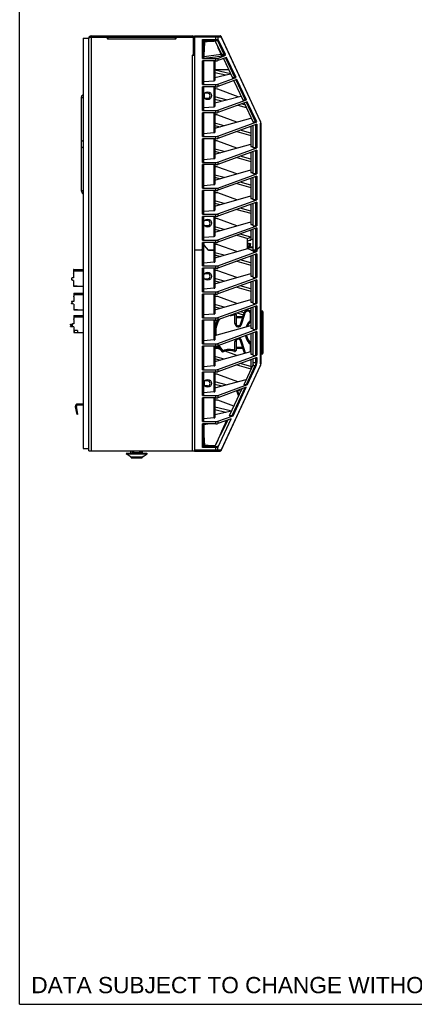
# Model space of a CAD drawing. Header units: inches. Extents: x 0 to 146, y 0 to 57.
# Tile 1 of 13: x 0 to 14, y 0 to 34. Entities that reach past the tile are written whole.
import ezdxf

# ---------------------------------------------------------------- set-up
doc = ezdxf.new("R2010")
doc.units = ezdxf.units.IN
doc.header["$LTSCALE"] = 4.033333
doc.header["$MEASUREMENT"] = 0
doc.layers.get('0').update_dxf_attribs({"linetype": 'CONTINUOUS'})
doc.layers.add('FINGER_GUARD_120MM_AXIAL_P16', color=7, linetype='CONTINUOUS')
doc.layers.add('FINGER_GUARD_120MM_AXIAL_P18', color=7, linetype='CONTINUOUS')
doc.styles.get("Standard").update_dxf_attribs({"font": 'arial.ttf'})

msp = doc.modelspace()

# ---------------------------------------------------------------- linework, layer by layer
at = {"color": 7, "linetype": 'Continuous'}
for p, q in [((0, 0), (0, 56.667)), ((2.22, 33.731), (2.22, 19.4)), ((2.22, 33.731), (2.417, 33.731)), ((2.417, 19.322), (2.417, 33.731)), ((2.452, 33.756), (2.465, 33.761)), ((2.465, 33.761), (2.48, 33.766)), ((2.48, 33.766), (2.496, 33.771)), ((2.496, 33.81), (2.496, 19.322)), ((2.496, 33.81), (6.039, 33.81)), ((2.496, 33.771), (6.039, 33.771)), ((3.041, 33.771), (3.086, 33.692)), ((3.086, 33.771), (3.086, 33.692)), ((5.448, 33.692), (3.086, 33.692)), ((5.448, 33.692), (5.494, 33.771)), ((5.448, 33.692), (5.448, 33.771)), ((6.039, 33.771), (6.049, 33.769)), ((6.078, 33.141), (6.078, 33.731)), ((6.118, 33.81), (6.118, 19.318)), ((6.118, 33.81), (7.007, 33.81)), ((7.041, 33.771), (6.118, 33.771)), ((6.86, 33.648), (6.86, 33.81)), ((6.928, 33.771), (6.928, 33.688)), ((7.041, 33.771), (8.41, 30.834)), ((8.412, 30.851), (7.043, 33.787)), ((6.393, 33.018), (6.393, 33.688)), ((6.393, 33.688), (6.944, 33.688)), ((6.433, 33.648), (6.433, 33.027)), ((6.433, 33.648), (6.899, 33.648)), ((6.643, 33.648), (6.667, 33.648)), ((6.667, 33.648), (6.688, 33.648)), ((6.688, 33.648), (6.707, 33.648)), ((6.707, 33.648), (6.719, 33.647)), ((6.719, 33.647), (6.729, 33.647)), ((6.729, 33.647), (6.739, 33.647)), ((6.739, 33.647), (6.748, 33.646)), ((6.748, 33.646), (6.756, 33.646)), ((6.756, 33.646), (6.764, 33.646)), ((6.764, 33.646), (6.771, 33.645)), ((6.771, 33.645), (6.778, 33.645)), ((6.778, 33.645), (6.784, 33.644)), ((6.859, 33.585), (6.836, 33.634)), ((6.928, 33.448), (6.859, 33.585)), ((6.924, 33.436), (6.859, 33.585)), ((6.915, 33.652), (7.139, 33.172)), ((6.996, 33.31), (6.928, 33.448)), ((7.191, 33.159), (6.944, 33.688)), ((6.078, 33.163), (6.039, 33.141)), ((6.039, 19.322), (6.039, 33.141)), ((6.039, 33.141), (6.069, 33.14)), ((6.078, 33.141), (6.118, 33.141)), ((6.116, 33.137), (6.116, 33.137)), ((6.393, 33.018), (6.86, 33.018)), ((6.433, 33.036), (6.642, 33.06)), ((6.453, 33.079), (6.454, 33.163)), ((6.611, 33.102), (6.453, 33.079)), ((7.045, 33.163), (6.611, 33.102)), ((6.642, 33.06), (6.852, 33.085)), ((6.852, 33.085), (7.063, 33.109)), ((6.86, 32.938), (6.86, 33.018)), ((6.928, 33.027), (7.154, 33.109)), ((7.237, 33.059), (6.928, 32.946)), ((6.928, 33.027), (6.928, 32.946)), ((7.063, 33.172), (6.996, 33.31)), ((7.063, 33.172), (7.063, 33.109)), ((7.063, 33.172), (7.139, 33.172)), ((7.141, 33.109), (7.063, 33.109)), ((7.124, 33.018), (7.436, 32.348)), ((7.139, 33.109), (7.139, 33.172)), ((7.198, 33.045), (7.523, 32.348)), ((7.566, 32.354), (7.237, 33.059)), ((6.393, 32.113), (6.393, 32.938)), ((6.86, 32.938), (6.393, 32.938)), ((6.433, 32.938), (6.433, 32.121)), ((6.801, 32.245), (6.801, 32.938)), ((6.826, 32.938), (6.826, 32.253)), ((6.826, 32.633), (7.303, 32.633)), ((7.371, 32.488), (6.826, 32.615)), ((6.826, 32.538), (7.209, 32.449)), ((6.826, 32.36), (7.372, 32.486)), ((6.928, 32.121), (7.566, 32.354)), ((7.523, 32.348), (7.436, 32.348)), ((6.393, 32.113), (6.86, 32.113)), ((6.393, 31.207), (6.393, 32.032)), ((6.86, 32.032), (6.393, 32.032)), ((6.433, 32.213), (6.801, 32.245)), ((6.433, 32.032), (6.433, 31.216)), ((6.801, 31.339), (6.801, 32.032)), ((6.826, 32.032), (6.826, 31.347)), ((6.86, 32.032), (6.86, 32.113)), ((7.598, 32.285), (6.928, 32.041)), ((6.928, 32.121), (6.928, 32.041)), ((7.485, 32.244), (7.797, 31.574)), ((7.559, 32.271), (7.884, 31.574)), ((7.927, 31.58), (7.598, 32.285)), ((6.484, 31.812), (6.45, 31.793)), ((6.45, 31.793), (6.45, 31.654)), ((6.45, 31.654), (6.484, 31.635)), ((6.57, 31.812), (6.465, 31.812)), ((6.465, 31.635), (6.57, 31.635)), ((6.86, 31.957), (6.826, 31.957)), ((6.826, 31.475), (7.733, 31.711)), ((7.218, 31.577), (6.826, 31.683)), ((7.644, 31.688), (6.928, 31.949)), ((6.433, 31.308), (6.801, 31.339)), ((6.826, 31.606), (7.073, 31.54)), ((6.928, 31.216), (7.927, 31.58)), ((7.959, 31.511), (6.928, 31.135)), ((7.628, 31.39), (7.919, 31.312)), ((7.878, 31.4), (7.749, 31.435)), ((7.797, 31.574), (7.884, 31.574)), ((7.846, 31.47), (8.158, 30.8)), ((7.92, 31.497), (8.245, 30.8)), ((8.288, 30.806), (7.959, 31.511)), ((6.393, 31.207), (6.86, 31.207)), ((6.393, 30.302), (6.393, 31.127)), ((6.86, 31.127), (6.393, 31.127)), ((6.433, 31.127), (6.433, 30.31)), ((6.801, 30.434), (6.801, 31.127)), ((6.826, 31.127), (6.826, 30.442)), ((6.86, 31.052), (6.826, 31.052)), ((6.826, 30.586), (8.085, 30.941)), ((6.86, 31.127), (6.86, 31.207)), ((6.928, 31.216), (6.928, 31.135)), ((7.592, 30.802), (6.928, 31.043)), ((8.086, 30.954), (8.086, 30.938)), ((7.144, 30.675), (6.826, 30.765)), ((6.826, 30.688), (7.007, 30.637)), ((6.928, 30.31), (8.288, 30.806)), ((8.291, 30.726), (6.928, 30.23)), ((8.086, 30.621), (8.044, 30.637)), ((8.086, 30.938), (8.094, 30.938)), ((8.086, 30.652), (8.086, 29.944)), ((8.245, 30.8), (8.158, 30.8)), ((8.165, 29.897), (8.165, 30.681)), ((8.257, 29.897), (8.257, 30.714)), ((8.291, 30.726), (8.291, 29.901)), ((8.425, 22.36), (8.425, 30.768)), ((8.431, 30.768), (8.425, 30.768)), ((8.431, 30.768), (8.431, 22.36)), ((6.393, 30.302), (6.86, 30.302)), ((6.433, 30.402), (6.801, 30.434)), ((6.86, 30.221), (6.86, 30.302)), ((6.928, 30.31), (6.928, 30.23)), ((7.592, 30.472), (8.086, 30.332)), ((8.086, 30.409), (7.711, 30.515)), ((6.393, 29.396), (6.393, 30.221)), ((6.86, 30.221), (6.393, 30.221)), ((6.433, 30.221), (6.433, 29.405)), ((6.801, 29.528), (6.801, 30.221)), ((6.826, 30.221), (6.826, 29.536)), ((6.86, 30.146), (6.826, 30.146)), ((6.826, 29.68), (8.085, 30.035)), ((7.592, 29.896), (6.928, 30.138)), ((8.086, 29.944), (8.165, 29.944)), ((7.144, 29.77), (6.826, 29.859)), ((6.826, 29.782), (7.007, 29.731)), ((6.928, 29.405), (8.291, 29.901)), ((8.291, 29.821), (6.928, 29.324)), ((7.592, 29.566), (8.086, 29.427)), ((8.086, 29.504), (7.711, 29.61)), ((8.086, 29.716), (8.044, 29.731)), ((8.086, 29.746), (8.086, 29.038)), ((8.257, 29.897), (8.165, 29.897)), ((8.165, 28.992), (8.165, 29.775)), ((8.257, 28.992), (8.257, 29.809)), ((8.291, 29.821), (8.291, 28.996)), ((6.393, 29.396), (6.86, 29.396)), ((6.393, 28.491), (6.393, 29.316)), ((6.86, 29.316), (6.393, 29.316)), ((6.433, 29.497), (6.801, 29.528)), ((6.433, 29.316), (6.433, 28.499)), ((6.801, 28.623), (6.801, 29.316)), ((6.826, 29.316), (6.826, 28.63)), ((6.86, 29.241), (6.826, 29.241)), ((6.86, 29.316), (6.86, 29.396)), ((6.928, 29.405), (6.928, 29.324)), ((7.592, 28.991), (6.928, 29.232)), ((6.826, 28.775), (8.085, 29.13)), ((7.144, 28.864), (6.826, 28.954)), ((6.826, 28.877), (7.007, 28.826)), ((6.928, 28.499), (8.291, 28.996)), ((8.291, 28.915), (6.928, 28.419)), ((8.086, 29.038), (8.165, 29.038)), ((8.257, 28.992), (8.165, 28.992)), ((8.257, 28.086), (8.257, 28.903)), ((8.291, 28.915), (8.291, 28.09)), ((6.433, 28.591), (6.801, 28.623)), ((7.592, 28.661), (8.086, 28.521)), ((8.086, 28.598), (7.711, 28.704)), ((8.086, 28.81), (8.044, 28.826)), ((8.086, 28.841), (8.086, 28.133)), ((8.165, 28.086), (8.165, 28.87)), ((6.393, 28.491), (6.86, 28.491)), ((6.393, 27.585), (6.393, 28.41)), ((6.86, 28.41), (6.393, 28.41)), ((6.433, 28.41), (6.433, 27.594)), ((6.801, 27.717), (6.801, 28.41)), ((6.826, 28.41), (6.826, 27.725)), ((6.86, 28.335), (6.826, 28.335)), ((6.826, 27.869), (8.085, 28.224)), ((6.86, 28.41), (6.86, 28.491)), ((6.928, 28.499), (6.928, 28.419)), ((7.592, 28.085), (6.928, 28.327)), ((7.144, 27.959), (6.826, 28.048)), ((6.826, 27.971), (7.007, 27.92)), ((6.928, 27.594), (8.291, 28.09)), ((8.291, 28.01), (6.928, 27.513)), ((8.086, 27.905), (8.044, 27.92)), ((8.086, 28.133), (8.165, 28.133)), ((8.086, 27.935), (8.086, 27.227)), ((8.257, 28.086), (8.165, 28.086)), ((8.165, 27.181), (8.165, 27.964)), ((8.257, 27.181), (8.257, 27.998)), ((8.291, 28.01), (8.291, 27.185)), ((6.393, 27.585), (6.86, 27.585)), ((6.86, 27.505), (6.393, 27.505)), ((6.393, 26.68), (6.393, 27.505)), ((6.433, 27.686), (6.801, 27.717)), ((6.433, 27.505), (6.433, 26.688)), ((6.801, 26.812), (6.801, 27.505)), ((6.826, 27.505), (6.826, 26.819)), ((6.86, 27.505), (6.86, 27.585)), ((6.928, 27.594), (6.928, 27.513)), ((7.592, 27.755), (8.086, 27.616)), ((8.086, 27.693), (7.711, 27.799)), ((6.57, 27.363), (6.465, 27.363)), ((6.465, 27.186), (6.57, 27.186)), ((6.86, 27.43), (6.826, 27.43)), ((6.826, 26.964), (8.085, 27.319)), ((7.592, 27.179), (6.928, 27.421)), ((6.928, 26.688), (8.291, 27.185)), ((8.086, 27.227), (8.165, 27.227)), ((8.165, 27.181), (8.257, 27.181)), ((7.144, 27.053), (6.826, 27.143)), ((6.826, 27.066), (7.007, 27.015)), ((8.291, 27.104), (6.928, 26.608)), ((7.592, 26.85), (7.975, 26.741)), ((8.086, 26.787), (7.711, 26.893)), ((8.086, 26.999), (8.044, 27.015)), ((8.086, 27.03), (8.086, 26.684)), ((8.165, 26.279), (8.165, 27.058)), ((8.257, 26.279), (8.257, 27.092)), ((8.291, 27.104), (8.291, 26.283)), ((6.393, 26.68), (6.86, 26.68)), ((6.86, 26.599), (6.393, 26.599)), ((6.393, 25.778), (6.393, 26.599)), ((6.433, 26.78), (6.801, 26.812)), ((6.433, 26.599), (6.433, 25.787)), ((6.433, 26.562), (6.452, 26.562)), ((6.452, 26.537), (6.433, 26.537)), ((6.45, 26.487), (6.45, 26.562)), ((6.45, 26.487), (6.592, 26.33)), ((6.452, 26.485), (6.452, 26.562)), ((6.598, 26.328), (6.452, 26.487)), ((6.801, 25.91), (6.801, 26.599)), ((6.826, 26.599), (6.826, 25.918)), ((6.86, 26.528), (6.826, 26.528)), ((6.86, 26.599), (6.86, 26.68)), ((6.928, 26.688), (6.928, 26.608)), ((7.592, 26.278), (6.928, 26.52)), ((7.968, 26.739), (8.086, 26.782)), ((7.968, 26.389), (7.968, 26.739)), ((8.165, 26.712), (7.968, 26.641)), ((8.024, 26.566), (7.968, 26.566)), ((7.968, 26.562), (8.076, 26.562)), ((8.024, 26.566), (7.987, 26.415)), ((8.045, 26.684), (8.086, 26.684)), ((8.045, 26.684), (8.048, 26.67)), ((8.045, 26.444), (8.073, 26.562)), ((8.059, 26.674), (8.047, 26.684)), ((8.05, 26.67), (8.047, 26.684)), ((8.076, 26.562), (8.047, 26.444)), ((8.067, 26.537), (8.07, 26.537)), ((8.071, 26.542), (8.069, 26.542)), ((8.431, 26.481), (8.279, 26.33)), ((8.279, 26.328), (8.431, 26.479)), ((6.354, 26.33), (6.118, 26.33)), ((6.354, 26.328), (6.118, 26.328)), ((6.354, 26.33), (6.432, 26.408)), ((6.433, 26.406), (6.354, 26.328)), ((6.775, 26.33), (6.592, 26.33)), ((6.598, 26.328), (6.777, 26.328)), ((6.826, 26.381), (6.775, 26.33)), ((6.777, 26.328), (6.826, 26.377)), ((6.826, 26.062), (7.975, 26.386)), ((7.144, 26.151), (6.826, 26.241)), ((6.826, 26.164), (7.007, 26.113)), ((6.928, 25.787), (8.291, 26.283)), ((8.291, 26.203), (6.928, 25.706)), ((7.968, 26.389), (8.165, 26.317)), ((8.024, 26.444), (7.987, 26.415)), ((8.165, 26.415), (7.987, 26.415)), ((8.024, 26.444), (8.165, 26.444)), ((8.05, 26.457), (8.048, 26.458)), ((8.086, 26.346), (8.086, 26.326)), ((8.086, 26.326), (8.14, 26.326)), ((8.086, 26.128), (8.086, 25.42)), ((8.279, 26.33), (8.165, 26.33)), ((8.165, 26.328), (8.279, 26.328)), ((8.165, 26.279), (8.257, 26.279)), ((8.165, 25.374), (8.165, 26.157)), ((8.257, 25.374), (8.257, 26.19)), ((8.291, 26.203), (8.291, 25.378)), ((6.801, 25.91), (6.433, 25.879)), ((6.928, 25.787), (6.928, 25.706)), ((7.592, 25.948), (8.086, 25.809)), ((8.086, 25.886), (7.711, 25.991)), ((8.086, 26.098), (8.044, 26.113)), ((1.885, 25.651), (1.885, 25.545)), ((1.885, 25.525), (1.885, 25.368)), ((1.893, 25.659), (2.208, 25.659)), ((1.917, 25.604), (1.917, 25.659)), ((1.917, 25.604), (2.22, 25.604)), ((2.208, 25.648), (2.208, 25.659)), ((2.208, 25.648), (2.22, 25.648)), ((6.393, 25.778), (6.86, 25.778)), ((6.86, 25.698), (6.393, 25.698)), ((6.393, 24.873), (6.393, 25.698)), ((6.433, 25.698), (6.433, 24.881)), ((6.57, 25.509), (6.465, 25.509)), ((6.801, 25.005), (6.801, 25.698)), ((6.826, 25.698), (6.826, 25.012)), ((6.86, 25.623), (6.826, 25.623)), ((6.826, 25.156), (8.085, 25.512)), ((6.86, 25.698), (6.86, 25.778)), ((7.592, 25.372), (6.928, 25.614)), ((1.826, 25.352), (1.826, 25.358)), ((1.826, 25.311), (1.826, 25.348)), ((1.826, 25.295), (1.826, 25.301)), ((1.834, 25.366), (1.837, 25.366)), ((1.834, 25.287), (1.848, 25.287)), ((1.885, 25.265), (1.836, 25.294)), ((1.885, 25.368), (1.846, 25.368)), ((1.885, 25.265), (1.885, 25.076)), ((6.465, 25.331), (6.57, 25.331)), ((7.144, 25.246), (6.826, 25.336)), ((6.826, 25.258), (7.007, 25.207)), ((6.928, 24.881), (8.291, 25.378)), ((8.291, 25.297), (6.928, 24.801)), ((8.086, 25.192), (8.044, 25.207)), ((8.086, 25.42), (8.165, 25.42)), ((8.086, 25.223), (8.086, 24.515)), ((8.165, 25.374), (8.257, 25.374)), ((8.165, 24.468), (8.165, 25.251)), ((8.257, 24.468), (8.257, 25.285)), ((8.291, 25.297), (8.291, 24.472)), ((1.889, 24.826), (1.889, 24.72)), ((1.893, 25.068), (2.22, 25.068)), ((1.897, 24.834), (2.212, 24.834)), ((1.917, 25.068), (1.917, 25.086)), ((1.917, 25.086), (2.015, 25.086)), ((1.921, 24.779), (1.921, 24.834)), ((1.921, 24.779), (2.22, 24.779)), ((2.015, 25.068), (2.015, 25.086)), ((2.212, 24.823), (2.212, 24.834)), ((2.212, 24.823), (2.22, 24.823)), ((6.393, 24.873), (6.86, 24.873)), ((6.86, 24.792), (6.393, 24.792)), ((6.393, 23.967), (6.393, 24.792)), ((6.801, 25.005), (6.433, 24.973)), ((6.433, 24.792), (6.433, 23.976)), ((6.801, 24.099), (6.801, 24.792)), ((6.826, 24.792), (6.826, 24.107)), ((6.86, 24.792), (6.86, 24.873)), ((6.928, 24.881), (6.928, 24.801)), ((7.592, 25.043), (8.086, 24.903)), ((8.086, 24.98), (7.711, 25.086)), ((1.814, 24.525), (1.814, 24.531)), ((1.814, 24.468), (1.814, 24.474)), ((1.83, 24.515), (1.821, 24.517)), ((1.821, 24.482), (1.83, 24.484)), ((1.822, 24.539), (1.838, 24.539)), ((1.855, 24.46), (1.822, 24.46)), ((1.83, 24.486), (1.83, 24.523)), ((1.889, 24.44), (1.84, 24.469)), ((1.889, 24.543), (1.85, 24.543)), ((1.889, 24.7), (1.889, 24.543)), ((1.889, 24.44), (1.889, 24.251)), ((6.86, 24.717), (6.826, 24.717)), ((6.826, 24.251), (8.085, 24.606)), ((7.144, 24.34), (6.826, 24.43)), ((7.592, 24.467), (6.928, 24.709)), ((6.928, 23.976), (8.291, 24.472)), ((8.086, 24.515), (8.165, 24.515)), ((8.165, 24.468), (8.257, 24.468)), ((1.897, 24.244), (2.22, 24.244)), ((1.921, 24.244), (1.921, 24.261)), ((1.921, 24.261), (2.019, 24.261)), ((2.019, 24.244), (2.019, 24.261)), ((6.801, 24.099), (6.433, 24.068)), ((6.826, 24.353), (7.007, 24.302)), ((8.291, 24.392), (6.928, 23.895)), ((7.525, 24.082), (7.516, 24.109)), ((7.564, 24.082), (7.525, 24.082)), ((7.525, 23.771), (7.525, 24.082)), ((7.564, 24.082), (7.564, 23.771)), ((7.592, 24.137), (7.824, 24.072)), ((7.847, 24.142), (7.711, 24.18)), ((7.718, 23.747), (7.847, 24.143)), ((7.755, 23.734), (7.884, 24.131)), ((7.884, 24.131), (7.847, 24.143)), ((8.086, 24.287), (8.044, 24.302)), ((8.086, 24.1), (8.076, 24.1)), ((8.076, 23.878), (8.076, 24.1)), ((8.086, 24.317), (8.086, 23.609)), ((8.165, 23.563), (8.165, 24.346)), ((8.257, 23.563), (8.257, 24.379)), ((8.291, 24.392), (8.291, 23.567)), ((8.484, 24.202), (8.431, 24.208)), ((8.431, 24.189), (8.484, 24.182)), ((8.501, 24.182), (8.484, 24.182)), ((8.484, 22.729), (8.484, 24.182)), ((8.501, 24.182), (8.501, 22.729)), ((1.773, 23.74), (1.773, 23.734)), ((1.807, 23.72), (1.779, 23.726)), ((1.78, 23.748), (1.834, 23.748)), ((1.83, 23.736), (1.83, 23.698)), ((1.889, 23.755), (1.85, 23.755)), ((1.889, 24.039), (1.889, 23.933)), ((1.889, 23.913), (1.889, 23.755)), ((1.897, 24.047), (2.212, 24.047)), ((1.921, 23.992), (1.921, 24.047)), ((2.22, 23.992), (1.921, 23.992)), ((2.212, 24.035), (2.212, 24.047)), ((2.212, 24.035), (2.22, 24.035)), ((6.393, 23.967), (6.86, 23.967)), ((6.86, 23.887), (6.393, 23.887)), ((6.393, 23.062), (6.393, 23.887)), ((6.433, 23.887), (6.433, 23.07)), ((6.801, 23.194), (6.801, 23.887)), ((6.826, 23.887), (6.826, 23.201)), ((6.86, 23.887), (6.86, 23.967)), ((6.928, 23.976), (6.928, 23.895)), ((7.525, 23.771), (7.564, 23.771)), ((7.564, 24.011), (7.804, 24.011)), ((7.791, 23.971), (7.564, 23.971)), ((7.718, 23.747), (7.755, 23.734)), ((1.773, 23.683), (1.773, 23.677)), ((1.779, 23.69), (1.807, 23.697)), ((1.78, 23.669), (1.862, 23.669)), ((1.889, 23.653), (1.84, 23.681)), ((1.889, 23.653), (1.889, 23.464)), ((1.897, 23.456), (2.22, 23.456)), ((1.921, 23.456), (1.921, 23.523)), ((2.019, 23.523), (1.921, 23.523)), ((2.019, 23.523), (2.019, 23.456)), ((6.826, 23.345), (8.085, 23.701)), ((6.928, 23.07), (8.291, 23.567)), ((8.291, 23.486), (6.928, 22.99)), ((8.086, 23.609), (8.165, 23.609)), ((8.086, 23.412), (8.086, 22.704)), ((8.165, 23.563), (8.257, 23.563)), ((8.165, 22.657), (8.165, 23.44)), ((8.257, 22.657), (8.257, 23.474)), ((8.291, 23.486), (8.291, 22.661)), ((6.393, 23.062), (6.86, 23.062)), ((6.801, 23.194), (6.433, 23.162)), ((6.86, 22.981), (6.86, 23.062)), ((6.928, 23.07), (6.928, 22.99)), ((7.564, 23.141), (7.525, 23.141)), ((7.525, 22.83), (7.525, 23.141)), ((7.564, 23.141), (7.564, 22.83)), ((7.755, 23.177), (7.718, 23.165)), ((7.847, 22.769), (7.718, 23.165)), ((7.884, 22.781), (7.755, 23.177)), ((8.076, 22.812), (8.076, 23.034)), ((6.86, 22.981), (6.393, 22.981)), ((6.393, 22.156), (6.393, 22.981)), ((6.433, 22.981), (6.433, 22.165)), ((6.801, 22.288), (6.801, 22.981)), ((6.826, 22.981), (6.826, 22.296)), ((6.826, 22.94), (6.963, 22.94)), ((6.988, 22.9), (6.826, 22.9)), ((6.826, 22.44), (8.085, 22.795)), ((7.012, 22.867), (6.928, 22.898)), ((7.073, 22.793), (7.102, 22.82)), ((7.102, 22.82), (7.116, 22.783)), ((7.592, 22.656), (7.185, 22.804)), ((7.514, 22.797), (7.523, 22.824)), ((7.523, 22.824), (7.525, 22.83)), ((7.525, 22.83), (7.564, 22.83)), ((7.564, 22.94), (7.791, 22.94)), ((7.804, 22.9), (7.564, 22.9)), ((7.847, 22.769), (7.884, 22.781)), ((8.076, 22.812), (8.086, 22.812)), ((8.086, 22.704), (8.165, 22.704)), ((8.484, 22.729), (8.431, 22.722)), ((8.431, 22.703), (8.484, 22.709)), ((8.484, 22.729), (8.501, 22.729)), ((7.144, 22.529), (6.826, 22.619)), ((6.826, 22.542), (7.007, 22.491)), ((6.928, 22.165), (8.291, 22.661)), ((8.291, 22.581), (6.928, 22.084)), ((8.086, 22.264), (7.711, 22.369)), ((8.086, 22.476), (8.044, 22.491)), ((8.086, 22.506), (8.086, 22.173)), ((8.165, 22.657), (8.257, 22.657)), ((8.165, 22.342), (8.165, 22.535)), ((8.165, 22.411), (8.291, 22.411)), ((8.257, 22.411), (8.257, 22.568)), ((8.291, 22.581), (8.291, 22.411)), ((8.425, 22.36), (8.431, 22.36)), ((6.393, 22.156), (6.86, 22.156)), ((6.86, 22.076), (6.393, 22.076)), ((6.393, 21.251), (6.393, 22.076)), ((6.801, 22.288), (6.433, 22.257)), ((6.433, 22.076), (6.433, 21.259)), ((6.801, 21.383), (6.801, 22.076)), ((6.826, 22.076), (6.826, 21.39)), ((6.86, 22.076), (6.86, 22.156)), ((6.928, 22.165), (6.928, 22.084)), ((8.41, 22.293), (7.041, 19.357)), ((7.043, 19.34), (8.412, 22.276)), ((7.592, 22.326), (8.086, 22.187)), ((8.165, 22.342), (7.833, 21.631)), ((8.227, 22.288), (7.92, 21.631)), ((7.969, 21.639), (8.261, 22.263)), ((8.227, 22.288), (8.14, 22.288)), ((6.484, 21.768), (6.45, 21.749)), ((6.45, 21.749), (6.45, 21.611)), ((6.57, 21.768), (6.465, 21.768)), ((6.86, 22.001), (6.826, 22.001)), ((6.826, 21.522), (7.919, 21.816)), ((7.218, 21.627), (6.826, 21.729)), ((7.628, 21.737), (6.928, 21.992)), ((6.801, 21.383), (6.433, 21.351)), ((6.45, 21.611), (6.484, 21.591)), ((6.57, 21.591), (6.465, 21.591)), ((6.826, 21.652), (7.073, 21.588)), ((6.928, 21.259), (7.969, 21.639)), ((7.924, 21.542), (6.928, 21.179)), ((7.764, 21.483), (7.324, 20.54)), ((7.869, 21.522), (7.412, 20.54)), ((7.461, 20.548), (7.924, 21.542)), ((7.58, 21.416), (7.647, 21.232)), ((7.671, 21.283), (7.617, 21.43)), ((7.644, 21.44), (7.733, 21.416)), ((7.92, 21.631), (7.833, 21.631)), ((6.393, 21.251), (6.86, 21.251)), ((6.86, 21.17), (6.393, 21.17)), ((6.393, 20.345), (6.393, 21.17)), ((6.433, 21.17), (6.433, 20.354)), ((6.801, 20.477), (6.801, 21.17)), ((6.826, 21.17), (6.826, 20.485)), ((6.86, 21.095), (6.826, 21.095)), ((6.86, 21.17), (6.86, 21.251)), ((6.928, 21.259), (6.928, 21.179)), ((7.485, 20.884), (6.928, 21.087)), ((1.945, 20.863), (1.993, 20.594)), ((2.018, 20.679), (1.979, 20.672)), ((2.031, 20.601), (1.984, 20.87)), ((2.22, 20.956), (2.023, 20.956)), ((2.22, 20.916), (2.023, 20.916)), ((7.376, 20.717), (6.826, 20.844)), ((6.826, 20.767), (7.209, 20.679)), ((6.826, 20.59), (7.411, 20.725)), ((2.031, 20.601), (1.993, 20.594)), ((6.393, 20.345), (6.86, 20.345)), ((6.801, 20.477), (6.433, 20.446)), ((6.86, 20.265), (6.86, 20.345)), ((6.927, 19.443), (7.394, 20.443)), ((6.928, 20.354), (7.461, 20.548)), ((7.394, 20.443), (6.928, 20.273)), ((6.928, 20.354), (6.928, 20.273)), ((7.156, 20.356), (7.231, 20.368)), ((7.157, 20.155), (7.273, 20.399)), ((7.269, 20.397), (7.267, 20.396)), ((7.412, 20.54), (7.324, 20.54)), ((6.86, 20.265), (6.393, 20.265)), ((6.393, 19.44), (6.393, 20.265)), ((6.433, 20.265), (6.433, 19.479)), ((6.447, 20.245), (6.574, 20.265)), ((7.006, 19.874), (7.065, 20.006)), ((7.025, 19.88), (7.09, 20.016)), ((7.065, 20.006), (7.125, 20.138)), ((7.09, 20.016), (7.157, 20.155)), ((6.859, 19.542), (6.925, 19.675)), ((2.22, 19.4), (2.417, 19.4)), ((2.417, 19.322), (6.118, 19.322)), ((3.883, 19.243), (3.883, 19.322)), ((3.931, 19.322), (3.931, 19.266)), ((3.931, 19.266), (3.99, 19.266)), ((3.99, 19.266), (3.988, 19.322)), ((4.192, 19.322), (4.19, 19.266)), ((4.19, 19.266), (4.249, 19.266)), ((4.249, 19.266), (4.249, 19.322)), ((4.297, 19.243), (4.297, 19.322)), ((6.118, 19.357), (7.041, 19.357)), ((6.118, 19.318), (7.007, 19.318)), ((6.926, 19.44), (6.393, 19.44)), ((6.433, 19.479), (6.899, 19.479)), ((6.465, 19.507), (6.474, 19.515)), ((6.615, 19.479), (6.65, 19.479)), ((6.65, 19.479), (6.673, 19.479)), ((6.673, 19.479), (6.694, 19.48)), ((6.694, 19.48), (6.713, 19.48)), ((6.713, 19.48), (6.724, 19.48)), ((6.724, 19.48), (6.734, 19.481)), ((6.734, 19.481), (6.743, 19.481)), ((6.743, 19.481), (6.752, 19.481)), ((6.752, 19.481), (6.76, 19.482)), ((6.76, 19.482), (6.768, 19.482)), ((6.768, 19.482), (6.775, 19.482)), ((6.775, 19.482), (6.781, 19.483)), ((6.781, 19.483), (6.787, 19.483)), ((6.787, 19.483), (6.792, 19.484)), ((6.836, 19.493), (6.859, 19.542)), ((6.86, 19.318), (6.86, 19.479)), ((6.928, 19.357), (6.928, 19.443)), ((7.041, 19.349), (7.041, 19.357)), ((3.736, 19.243), (3.722, 19.219)), ((3.722, 19.219), (4.458, 19.219)), ((3.866, 19.121), (3.722, 19.219)), ((3.736, 19.243), (4.444, 19.243)), ((3.877, 19.116), (3.868, 19.122)), ((3.877, 19.116), (4.303, 19.116)), ((4.28, 19.087), (3.9, 19.087)), ((3.908, 19.082), (4.272, 19.082)), ((4.238, 19.251), (3.942, 19.251)), ((4.312, 19.122), (4.303, 19.116)), ((4.314, 19.121), (4.458, 19.219)), ((4.444, 19.243), (4.458, 19.219)), ((0, 0), (73.333, 0))]:
    msp.add_line(p, q, dxfattribs=at)
for points in [[(2.417, 33.731), (2.418, 33.736), (2.423, 33.741), (2.43, 33.746), (2.44, 33.751), (2.452, 33.756)], [(6.049, 33.769), (6.059, 33.765), (6.066, 33.759), (6.073, 33.751)], [(6.073, 33.751), (6.076, 33.742), (6.078, 33.731)], [(6.894, 33.81), (6.9, 33.809), (6.907, 33.807), (6.912, 33.803), (6.917, 33.799), (6.922, 33.793), (6.925, 33.786), (6.927, 33.778), (6.928, 33.771)], [(7.035, 33.793), (7.033, 33.796), (7.031, 33.799), (7.028, 33.802), (7.024, 33.804), (7.021, 33.807), (7.017, 33.808), (7.012, 33.809), (7.007, 33.81)], [(7.041, 33.771), (7.041, 33.775), (7.041, 33.779), (7.04, 33.783), (7.038, 33.786), (7.037, 33.79), (7.035, 33.793)], [(7.043, 33.787), (7.044, 33.785), (7.044, 33.782), (7.044, 33.779), (7.044, 33.776), (7.043, 33.773), (7.041, 33.771)], [(6.393, 33.688), (6.4, 33.681), (6.406, 33.674), (6.412, 33.669), (6.422, 33.659)], [(6.422, 33.659), (6.426, 33.655), (6.429, 33.652), (6.431, 33.65), (6.432, 33.649), (6.433, 33.648)], [(6.433, 33.648), (6.433, 33.648), (6.434, 33.648), (6.435, 33.647), (6.436, 33.647), (6.438, 33.645), (6.44, 33.644), (6.442, 33.642), (6.444, 33.64), (6.447, 33.638), (6.45, 33.635), (6.453, 33.632), (6.457, 33.629), (6.461, 33.625)], [(6.454, 33.163), (6.459, 33.33), (6.462, 33.417), (6.468, 33.511), (6.474, 33.612)], [(6.461, 33.625), (6.47, 33.617), (6.474, 33.612)], [(6.474, 33.612), (6.557, 33.619), (6.603, 33.622), (6.649, 33.625), (6.692, 33.627), (6.735, 33.63), (6.784, 33.632), (6.836, 33.634)], [(6.784, 33.644), (6.789, 33.644), (6.792, 33.644), (6.795, 33.644), (6.797, 33.643), (6.799, 33.643), (6.802, 33.643), (6.804, 33.643), (6.806, 33.642), (6.808, 33.642), (6.81, 33.642), (6.812, 33.642), (6.813, 33.642), (6.815, 33.641), (6.817, 33.641), (6.818, 33.641), (6.82, 33.641), (6.821, 33.64), (6.822, 33.64), (6.824, 33.64), (6.825, 33.639), (6.826, 33.639), (6.827, 33.639), (6.828, 33.639), (6.829, 33.638), (6.83, 33.638), (6.831, 33.638), (6.832, 33.637), (6.833, 33.637), (6.833, 33.637), (6.834, 33.636), (6.835, 33.636), (6.835, 33.636), (6.836, 33.635), (6.836, 33.635), (6.836, 33.634)], [(6.928, 33.688), (6.927, 33.68), (6.925, 33.673), (6.922, 33.666), (6.918, 33.66), (6.913, 33.655), (6.907, 33.652), (6.901, 33.649), (6.894, 33.648)], [(6.915, 33.652), (6.922, 33.655), (6.928, 33.66), (6.933, 33.666), (6.938, 33.672), (6.942, 33.68), (6.944, 33.688)], [(7.045, 33.163), (7.018, 33.223), (6.989, 33.288), (6.957, 33.361), (6.924, 33.436)], [(6.433, 33.041), (6.433, 33.043), (6.433, 33.045), (6.434, 33.047), (6.435, 33.05), (6.436, 33.053), (6.437, 33.056), (6.439, 33.059), (6.441, 33.063), (6.444, 33.067), (6.446, 33.071), (6.449, 33.075), (6.453, 33.079)], [(7.045, 33.163), (7.044, 33.157), (7.044, 33.15), (7.045, 33.143), (7.046, 33.137), (7.048, 33.13), (7.05, 33.124), (7.053, 33.119), (7.056, 33.114), (7.059, 33.111), (7.063, 33.109)], [(7.063, 33.172), (7.06, 33.171), (7.057, 33.17), (7.053, 33.168), (7.05, 33.167), (7.047, 33.165), (7.045, 33.163)], [(7.147, 33.17), (7.143, 33.171), (7.139, 33.172)], [(7.154, 33.109), (7.152, 33.109), (7.149, 33.109), (7.147, 33.109), (7.144, 33.109), (7.141, 33.109)], [(7.191, 33.159), (7.187, 33.16), (7.183, 33.161), (7.179, 33.162), (7.174, 33.163), (7.17, 33.165), (7.165, 33.166), (7.16, 33.167), (7.156, 33.168), (7.147, 33.17)], [(7.191, 33.159), (7.186, 33.149), (7.182, 33.141), (7.177, 33.133), (7.173, 33.126), (7.168, 33.12), (7.164, 33.116), (7.159, 33.112), (7.154, 33.109)], [(8.41, 30.834), (8.412, 30.837), (8.413, 30.84), (8.413, 30.843), (8.413, 30.846), (8.413, 30.849), (8.412, 30.851)], [(8.41, 30.834), (8.413, 30.827), (8.416, 30.821), (8.418, 30.814), (8.42, 30.807), (8.422, 30.8), (8.423, 30.793), (8.424, 30.787)], [(8.424, 30.787), (8.425, 30.78), (8.425, 30.774), (8.425, 30.768)], [(8.484, 24.182), (8.485, 24.186), (8.485, 24.19), (8.485, 24.193), (8.485, 24.196), (8.485, 24.198), (8.485, 24.2), (8.485, 24.201), (8.484, 24.202)], [(1.773, 23.74), (1.773, 23.741), (1.773, 23.743), (1.774, 23.744), (1.775, 23.745), (1.776, 23.746), (1.777, 23.747), (1.779, 23.747), (1.78, 23.748)], [(1.779, 23.726), (1.777, 23.726), (1.776, 23.727), (1.775, 23.728), (1.774, 23.729), (1.774, 23.73), (1.773, 23.731), (1.773, 23.732), (1.773, 23.734)], [(8.076, 23.878), (8.083, 23.875), (8.086, 23.873)], [(1.773, 23.683), (1.773, 23.684), (1.773, 23.685), (1.774, 23.687), (1.774, 23.688), (1.775, 23.689), (1.776, 23.689), (1.777, 23.69), (1.779, 23.69)], [(1.78, 23.669), (1.779, 23.669), (1.777, 23.669), (1.776, 23.67), (1.775, 23.671), (1.774, 23.672), (1.773, 23.674), (1.773, 23.675), (1.773, 23.677)], [(1.807, 23.697), (1.809, 23.697), (1.81, 23.698), (1.812, 23.699), (1.813, 23.701), (1.814, 23.702), (1.815, 23.704), (1.816, 23.706), (1.816, 23.708), (1.816, 23.71), (1.815, 23.712), (1.814, 23.714), (1.813, 23.716), (1.812, 23.717), (1.81, 23.718), (1.809, 23.719), (1.807, 23.72)], [(8.076, 23.034), (8.083, 23.037), (8.086, 23.038)], [(7.513, 22.793), (7.513, 22.793), (7.513, 22.794), (7.514, 22.797)], [(8.484, 22.709), (8.485, 22.71), (8.485, 22.711), (8.485, 22.713), (8.485, 22.715), (8.485, 22.718), (8.485, 22.721), (8.485, 22.725), (8.484, 22.729)], [(8.257, 22.411), (8.256, 22.389), (8.253, 22.368), (8.249, 22.347), (8.243, 22.326), (8.236, 22.307), (8.227, 22.288)], [(8.261, 22.263), (8.27, 22.286), (8.278, 22.31), (8.283, 22.335), (8.288, 22.36), (8.29, 22.385), (8.291, 22.411)], [(8.425, 22.36), (8.425, 22.354), (8.425, 22.347), (8.424, 22.341)], [(8.261, 22.263), (8.257, 22.269), (8.253, 22.273), (8.247, 22.278), (8.241, 22.282), (8.234, 22.285), (8.227, 22.288)], [(8.424, 22.341), (8.423, 22.334), (8.422, 22.328), (8.42, 22.321), (8.418, 22.314), (8.416, 22.307), (8.413, 22.3), (8.41, 22.293)], [(8.412, 22.276), (8.413, 22.279), (8.413, 22.282), (8.413, 22.284), (8.413, 22.287), (8.412, 22.29), (8.41, 22.293)], [(7.92, 21.631), (7.923, 21.631), (7.926, 21.631), (7.93, 21.631), (7.933, 21.631), (7.937, 21.632), (7.94, 21.632), (7.944, 21.633), (7.948, 21.633), (7.951, 21.634), (7.955, 21.635), (7.959, 21.635), (7.962, 21.636), (7.966, 21.637), (7.969, 21.639)], [(7.125, 20.138), (7.194, 20.288), (7.231, 20.368)], [(7.267, 20.396), (7.253, 20.385), (7.245, 20.38), (7.238, 20.374), (7.231, 20.368)], [(6.447, 20.245), (6.443, 20.251), (6.439, 20.256), (6.436, 20.26), (6.434, 20.265)], [(6.474, 19.515), (6.47, 19.57), (6.466, 19.629), (6.462, 19.692), (6.459, 19.759), (6.456, 19.83), (6.454, 19.905), (6.452, 19.983), (6.45, 20.067), (6.448, 20.154), (6.447, 20.245)], [(6.859, 19.542), (6.917, 19.675), (6.946, 19.74), (6.975, 19.806), (7.006, 19.874)], [(6.925, 19.675), (6.957, 19.741), (7.025, 19.88)], [(3.931, 19.266), (3.932, 19.264), (3.932, 19.262), (3.932, 19.26), (3.933, 19.259), (3.934, 19.257), (3.935, 19.255), (3.936, 19.254), (3.937, 19.253), (3.938, 19.252), (3.939, 19.251), (3.941, 19.251), (3.942, 19.251)], [(3.99, 19.266), (3.99, 19.264), (3.99, 19.262), (3.991, 19.26), (3.992, 19.258), (3.992, 19.257), (3.993, 19.255), (3.994, 19.254), (3.996, 19.253), (3.997, 19.252), (3.998, 19.251), (4, 19.251), (4.001, 19.251)], [(4.19, 19.266), (4.19, 19.264), (4.19, 19.262), (4.189, 19.26), (4.188, 19.259), (4.188, 19.257), (4.187, 19.255), (4.186, 19.254), (4.184, 19.253), (4.183, 19.252), (4.182, 19.251), (4.18, 19.251), (4.179, 19.251)], [(4.249, 19.266), (4.248, 19.264), (4.248, 19.262), (4.248, 19.26), (4.247, 19.258), (4.246, 19.257), (4.245, 19.255), (4.244, 19.254), (4.243, 19.253), (4.242, 19.252), (4.241, 19.251), (4.239, 19.251), (4.238, 19.251)], [(6.393, 19.44), (6.4, 19.447), (6.406, 19.453), (6.426, 19.472)], [(6.426, 19.472), (6.429, 19.475), (6.431, 19.477), (6.432, 19.479), (6.433, 19.479)], [(6.433, 19.479), (6.433, 19.479), (6.434, 19.48), (6.435, 19.48), (6.436, 19.481), (6.438, 19.482), (6.44, 19.484), (6.442, 19.485), (6.444, 19.487), (6.447, 19.49), (6.45, 19.492), (6.453, 19.496), (6.457, 19.499), (6.461, 19.503), (6.465, 19.507)], [(6.836, 19.493), (6.77, 19.496), (6.706, 19.499), (6.645, 19.503), (6.585, 19.507), (6.529, 19.511), (6.474, 19.515)], [(6.792, 19.484), (6.795, 19.484), (6.797, 19.484), (6.799, 19.484), (6.802, 19.485), (6.804, 19.485), (6.806, 19.485), (6.808, 19.485), (6.81, 19.486), (6.812, 19.486), (6.813, 19.486), (6.815, 19.486), (6.817, 19.487), (6.818, 19.487), (6.82, 19.487), (6.821, 19.487), (6.822, 19.488), (6.824, 19.488), (6.825, 19.488), (6.826, 19.488), (6.827, 19.489), (6.828, 19.489), (6.829, 19.489), (6.83, 19.489), (6.831, 19.49), (6.832, 19.49), (6.833, 19.49), (6.833, 19.491), (6.834, 19.491), (6.835, 19.491), (6.835, 19.492), (6.836, 19.492), (6.836, 19.493), (6.836, 19.493)], [(6.894, 19.479), (6.9, 19.478), (6.906, 19.477), (6.911, 19.473), (6.916, 19.469), (6.921, 19.464), (6.924, 19.458), (6.926, 19.451), (6.928, 19.443)], [(6.928, 19.357), (6.927, 19.349), (6.925, 19.342), (6.922, 19.335), (6.918, 19.329), (6.913, 19.324), (6.907, 19.321), (6.9, 19.318), (6.894, 19.318)], [(6.928, 19.443), (6.929, 19.447), (6.929, 19.45), (6.93, 19.454), (6.93, 19.457), (6.929, 19.46), (6.928, 19.463), (6.927, 19.465), (6.926, 19.467), (6.924, 19.47), (6.922, 19.471), (6.92, 19.473), (6.918, 19.475), (6.915, 19.476), (6.913, 19.477), (6.91, 19.478), (6.906, 19.479), (6.903, 19.479), (6.899, 19.479)], [(6.926, 19.44), (6.926, 19.44), (6.927, 19.441), (6.927, 19.441), (6.927, 19.442), (6.927, 19.443)], [(7.007, 19.318), (7.014, 19.318), (7.02, 19.321), (7.026, 19.324), (7.031, 19.329), (7.036, 19.335), (7.039, 19.342), (7.041, 19.349)], [(7.041, 19.357), (7.043, 19.354), (7.044, 19.351), (7.044, 19.348), (7.044, 19.345), (7.044, 19.343), (7.043, 19.34)], [(3.9, 19.087), (3.898, 19.093), (3.895, 19.098), (3.891, 19.103), (3.887, 19.108), (3.882, 19.112), (3.877, 19.116)], [(3.9, 19.087), (3.901, 19.086), (3.902, 19.085), (3.902, 19.084), (3.903, 19.083), (3.904, 19.082), (3.906, 19.082), (3.907, 19.082), (3.908, 19.082)], [(4.272, 19.082), (4.273, 19.082), (4.274, 19.082), (4.276, 19.082), (4.277, 19.083), (4.278, 19.084), (4.278, 19.085), (4.279, 19.086), (4.28, 19.087)], [(4.303, 19.116), (4.298, 19.112), (4.293, 19.108), (4.289, 19.103), (4.285, 19.098), (4.282, 19.093), (4.28, 19.087)]]:
    msp.add_lwpolyline(points, dxfattribs=at)
for centre in [(6.57, 31.723), (6.57, 27.274), (6.57, 25.42), (6.57, 21.68)]:
    msp.add_circle(centre, 0.138, dxfattribs=at)
for centre, radius, start, end in [((2.496, 33.731), 0.0787, 90, 180), ((6.039, 33.731), 0.0787, 0, 90), ((6.039, 33.731), 0.0394, 0, 90), ((7.007, 33.771), 0.0394, 25, 90), ((6.57, 31.723), 0.0886, 270, 90), ((8.234, 30.768), 0.197, 0, 25), ((6.57, 27.274), 0.0886, 270, 90), ((1.885, 25.535), 0.00984, 90, 270), ((1.893, 25.651), 0.00787, 90, 180), ((6.57, 25.42), 0.0886, 270, 90), ((1.846, 25.348), 0.0197, 90, 180), ((1.834, 25.358), 0.00787, 90, 180), ((1.834, 25.352), 0.00787, 180, 189.9114), ((1.846, 25.311), 0.0197, 180, 240), ((1.834, 25.301), 0.00787, 151.0398, 180), ((1.834, 25.295), 0.00787, 180, 270), ((1.893, 25.076), 0.00787, 180, 270), ((1.897, 24.826), 0.00787, 90, 180), ((1.822, 24.531), 0.00787, 90, 180), ((1.822, 24.525), 0.00787, 180, 257.5), ((1.822, 24.474), 0.00787, 102.5, 180), ((1.822, 24.468), 0.00787, 180, 270), ((1.85, 24.523), 0.0197, 90, 180), ((1.85, 24.486), 0.0197, 180, 240), ((1.889, 24.71), 0.00984, 90, 270), ((1.897, 24.251), 0.00787, 180, 270), ((7.328, 24.68), 0.63, 272.4968, 288.21), ((7.525, 24.082), 0.0394, 0, 67.7432), ((7.978, 24.1), 0.138, 38.0961, 162), ((7.978, 24.1), 0.0984, 0, 162), ((8.482, 24.182), 0.0197, 0, 82.875), ((1.85, 23.736), 0.0197, 90, 180), ((1.889, 23.923), 0.00984, 90, 270), ((1.897, 24.039), 0.00787, 90, 180), ((7.801, 23.456), 0.984, 153.6697, 172.0808), ((7.801, 23.456), 0.945, 151.1456, 186.1105), ((7.643, 23.771), 0.118, 180, 342), ((7.643, 23.771), 0.0787, 180, 342), ((8.431, 23.456), 0.551, 130.006, 159.0499), ((8.431, 23.456), 0.512, 132.3337, 155.6703), ((1.85, 23.698), 0.0197, 180, 240), ((1.897, 23.464), 0.00787, 180, 270), ((7.643, 23.141), 0.118, 139.3788, 180), ((7.643, 23.141), 0.0787, 18, 180), ((7.643, 23.141), 0.118, 18, 80.6323), ((8.431, 23.456), 0.551, 192.0456, 229.9948), ((8.431, 23.456), 0.512, 191.4358, 227.6663), ((7.801, 23.456), 0.984, 208.1622, 222.3338), ((7.801, 23.456), 0.945, 208.5012, 222.3337), ((7.102, 22.82), 0.0394, 222.3338, 291.0297), ((7.328, 22.232), 0.63, 71.79, 111.0297), ((7.328, 22.232), 0.591, 71.79, 111.0297), ((7.525, 22.83), 0.0394, 251.79, 360), ((7.978, 22.812), 0.138, 198, 214.9322), ((7.978, 22.812), 0.0984, 198, 223.1595), ((7.978, 22.812), 0.0984, 348.3595, 360), ((8.482, 22.729), 0.0197, 277.125, 360), ((8.234, 22.36), 0.197, 335, 360), ((6.57, 21.68), 0.0886, 270, 90), ((2.023, 20.877), 0.0787, 90, 190), ((2.023, 20.877), 0.0394, 90, 190), ((7.007, 19.357), 0.0394, 270, 335), ((4.09, 18.767), 0.419, 121.9643, 122.2783), ((4.09, 18.767), 0.419, 57.7217, 58.0357)]:
    msp.add_arc(centre, radius, start, end, dxfattribs=at)
for centre, major_axis, ratio, start_param, end_param in [((6.881, 33.688), (0.0462, -0.0262), 0.635337, 5.441146, 5.845664), ((6.393, 33.027), (0.0394, 0), 0.212557, -1.570796, 0), ((6.86, 33.035), (0.0787, 0), 0.212557, -1.570796, -0.528074), ((6.86, 32.955), (0.0787, 0), 0.212557, -1.570796, -0.528074), ((7.53, 32.357), (0.0425, 0.0016), 0.212004, -1.748897, -0.582618), ((6.393, 32.121), (0.0394, 0), 0.212557, -1.570796, 0), ((6.787, 32.253), (0.0394, 0), 0.212557, -1.19029, 0), ((6.86, 32.13), (0.0787, 0), 0.212557, -1.570796, -0.528074), ((6.86, 32.049), (0.0787, 0), 0.212557, -1.570796, -0.528074), ((6.86, 31.941), (0.0787, 0), 0.212557, 0.528074, 1.570796), ((6.787, 31.347), (0.0394, 0), 0.212557, -1.19029, 0), ((7.891, 31.583), (0.0425, 0.0016), 0.212004, -1.748897, -0.582618), ((6.393, 31.216), (0.0394, 0), 0.212557, -1.570796, 0), ((6.86, 31.224), (0.0787, 0), 0.212557, -1.570796, -0.528074), ((6.86, 31.144), (0.0787, 0), 0.212557, -1.570796, -0.528074), ((6.86, 31.035), (0.0787, 0), 0.212557, 0.528074, 1.570796), ((8.252, 30.809), (0.0425, 0.0016), 0.212004, -1.748897, -0.582618), ((6.393, 30.31), (0.0394, 0), 0.212557, -1.570796, 0), ((6.787, 30.442), (0.0394, 0), 0.212557, -1.19029, 0), ((6.86, 30.319), (0.0787, 0), 0.212557, -1.570796, -0.528074), ((6.86, 30.238), (0.0787, 0), 0.212557, -1.570796, -0.528074), ((6.86, 30.13), (0.0787, 0), 0.212557, 0.528074, 1.570796), ((8.257, 29.906), (0.0394, 0), 0.212557, -1.570796, -0.528074), ((6.393, 29.405), (0.0394, 0), 0.212557, -1.570796, 0), ((6.787, 29.536), (0.0394, 0), 0.212557, -1.19029, 0), ((6.86, 29.413), (0.0787, 0), 0.212557, -1.570796, -0.528074), ((6.86, 29.333), (0.0787, 0), 0.212557, -1.570796, -0.528074), ((6.86, 29.224), (0.0787, 0), 0.212557, 0.528074, 1.570796), ((8.257, 29), (0.0394, 0), 0.212557, -1.570796, -0.528074), ((6.787, 28.63), (0.0394, 0), 0.212557, -1.19029, 0), ((6.393, 28.499), (0.0394, 0), 0.212557, -1.570796, 0), ((6.86, 28.508), (0.0787, 0), 0.212557, -1.570796, -0.528074), ((6.86, 28.427), (0.0787, 0), 0.212557, -1.570796, -0.528074), ((6.86, 28.318), (0.0787, 0), 0.212557, 0.528074, 1.570796), ((8.257, 28.095), (0.0394, 0), 0.212557, -1.570796, -0.528074), ((6.393, 27.594), (0.0394, 0), 0.212557, -1.570796, 0), ((6.787, 27.725), (0.0394, 0), 0.212557, -1.19029, 0), ((6.86, 27.602), (0.0787, 0), 0.212557, -1.570796, -0.528074), ((6.86, 27.522), (0.0787, 0), 0.212557, -1.570796, -0.528074), ((6.86, 27.413), (0.0787, 0), 0.212557, 0.528074, 1.570796), ((8.257, 27.189), (0.0394, 0), 0.212557, -1.570796, -0.528074), ((6.787, 26.819), (0.0394, 0), 0.212557, -1.19029, 0), ((6.393, 26.688), (0.0394, 0), 0.212557, -1.570796, 0), ((6.86, 26.697), (0.0787, 0), 0.212557, -1.570796, -0.528074), ((6.86, 26.616), (0.0787, 0), 0.212557, -1.570796, -0.528074), ((6.86, 26.511), (0.0787, 0), 0.212557, 0.528074, 1.570796), ((8.257, 26.288), (0.0394, 0), 0.212557, -1.570796, -0.528074), ((6.393, 25.787), (0.0394, 0), 0.212557, -1.570796, 0), ((6.787, 25.918), (0.0394, 0), 0.212557, -1.19029, 0), ((6.86, 25.795), (0.0787, 0), 0.212557, -1.570796, -0.528074), ((6.86, 25.715), (0.0787, 0), 0.212557, -1.570796, -0.528074), ((6.86, 25.606), (0.0787, 0), 0.212557, 0.528074, 1.570796), ((8.257, 25.382), (0.0394, 0), 0.212557, -1.570796, -0.528074), ((6.393, 24.881), (0.0394, 0), 0.212557, -1.570796, 0), ((6.787, 25.012), (0.0394, 0), 0.212557, -1.19029, 0), ((6.86, 24.89), (0.0787, 0), 0.212557, -1.570796, -0.528074), ((6.86, 24.809), (0.0787, 0), 0.212557, -1.570796, -0.528074), ((6.86, 24.7), (0.0787, 0), 0.212557, 0.528074, 1.570796), ((8.257, 24.477), (0.0394, 0), 0.212557, -1.570796, -0.528074), ((6.787, 24.107), (0.0394, 0), 0.212557, -1.19029, 0), ((6.393, 23.976), (0.0394, 0), 0.212557, -1.570796, 0), ((6.86, 23.984), (0.0787, 0), 0.212557, -1.570796, -0.528074), ((6.86, 23.904), (0.0787, 0), 0.212557, -1.570796, -0.528074), ((8.257, 23.571), (0.0394, 0), 0.212557, -1.570796, -0.528074), ((6.393, 23.07), (0.0394, 0), 0.212557, -1.570796, 0), ((6.787, 23.201), (0.0394, 0), 0.212557, -1.19029, 0), ((6.86, 23.079), (0.0787, 0), 0.212557, -1.570796, -0.528074), ((6.86, 22.998), (0.0787, 0), 0.212557, -1.570796, -0.528074), ((6.86, 22.889), (0.0787, 0), 0.212557, 0.528074, 0.725501), ((8.257, 22.666), (0.0394, 0), 0.212557, -1.570796, -0.528074), ((6.393, 22.165), (0.0394, 0), 0.212557, -1.570796, 0), ((6.787, 22.296), (0.0394, 0), 0.212557, -1.19029, 0), ((6.86, 22.173), (0.0787, 0), 0.212557, -1.570796, -0.528074), ((6.86, 22.093), (0.0787, 0), 0.212557, -1.570796, -0.528074), ((6.86, 21.984), (0.0787, 0), 0.212557, 0.528074, 1.570796), ((6.787, 21.39), (0.0394, 0), 0.212557, -1.19029, 0), ((6.393, 21.259), (0.0394, 0), 0.212557, -1.570796, 0), ((6.86, 21.268), (0.0787, 0), 0.212557, -1.570796, -0.528074), ((6.86, 21.187), (0.0787, 0), 0.212557, -1.570796, -0.528074), ((6.86, 21.078), (0.0787, 0), 0.212557, 0.528074, 1.570796), ((6.393, 20.354), (0.0394, 0), 0.212557, -1.570796, 0), ((6.787, 20.485), (0.0394, 0), 0.212557, -1.19029, 0), ((6.86, 20.362), (0.0787, 0), 0.212557, -1.570796, -0.528074), ((7.429, 20.553), (0.0454, 0.0053), 0.25903, -1.996468, -0.83019), ((6.86, 20.282), (0.0787, 0), 0.212557, -1.570796, -0.528074)]:
    msp.add_ellipse(centre, major_axis=major_axis, ratio=ratio, start_param=start_param, end_param=end_param, dxfattribs=at)
at = {"layer": 'FINGER_GUARD_120MM_AXIAL_P16', "color": 7, "linetype": 'Continuous'}
for p, q in [((2.165, 31.679), (2.165, 31.676)), ((2.165, 29.891), (2.165, 30.17)), ((2.165, 28.385), (2.165, 28.381))]:
    msp.add_line(p, q, dxfattribs=at)
for points in [[(2.165, 31.676), (2.165, 31.687), (2.168, 31.698), (2.171, 31.708), (2.176, 31.719), (2.183, 31.729), (2.19, 31.738), (2.2, 31.747), (2.21, 31.755)], [(2.165, 28.385), (2.165, 28.374), (2.168, 28.363), (2.171, 28.352), (2.176, 28.342), (2.183, 28.332), (2.19, 28.322), (2.2, 28.313), (2.21, 28.305)]]:
    msp.add_lwpolyline(points, dxfattribs=at)
at = {"layer": 'FINGER_GUARD_120MM_AXIAL_P18', "color": 7, "linetype": 'Continuous'}
for p, q in [((2.165, 28.385), (2.165, 31.676)), ((2.2, 31.747), (2.21, 31.755)), ((2.21, 31.755), (2.22, 31.762)), ((2.2, 28.314), (2.21, 28.306)), ((2.21, 28.306), (2.22, 28.299))]:
    msp.add_line(p, q, dxfattribs=at)
for points in [[(2.165, 31.676), (2.166, 31.687), (2.168, 31.698), (2.171, 31.708), (2.176, 31.719), (2.183, 31.729), (2.191, 31.738), (2.2, 31.747)], [(2.2, 31.651), (2.195, 31.651), (2.189, 31.652), (2.184, 31.654), (2.18, 31.656), (2.175, 31.658), (2.172, 31.661), (2.169, 31.665), (2.167, 31.668), (2.165, 31.672), (2.165, 31.676)], [(2.22, 31.655), (2.216, 31.654), (2.211, 31.652), (2.206, 31.651), (2.2, 31.651)], [(2.21, 31.755), (2.209, 31.754), (2.208, 31.753), (2.207, 31.751), (2.206, 31.749), (2.206, 31.746), (2.206, 31.744)], [(2.206, 31.744), (2.206, 31.739), (2.207, 31.734), (2.209, 31.729), (2.212, 31.723), (2.215, 31.718), (2.219, 31.712), (2.22, 31.711)], [(2.165, 30.17), (2.165, 30.165), (2.167, 30.161), (2.17, 30.157), (2.173, 30.153), (2.178, 30.15), (2.183, 30.148), (2.188, 30.146), (2.194, 30.145), (2.2, 30.144)], [(2.2, 29.916), (2.194, 29.916), (2.188, 29.915), (2.183, 29.913), (2.178, 29.91), (2.173, 29.907), (2.17, 29.904), (2.167, 29.9), (2.165, 29.895), (2.165, 29.891)], [(2.2, 30.144), (2.207, 30.145), (2.212, 30.146), (2.218, 30.148), (2.22, 30.149)], [(2.22, 29.912), (2.218, 29.913), (2.212, 29.915), (2.207, 29.916), (2.2, 29.916)], [(2.165, 28.385), (2.165, 28.389), (2.167, 28.392), (2.169, 28.396), (2.172, 28.399), (2.175, 28.402), (2.18, 28.405), (2.184, 28.407), (2.189, 28.408), (2.195, 28.409), (2.2, 28.41)], [(2.165, 28.385), (2.166, 28.374), (2.168, 28.363), (2.171, 28.352), (2.176, 28.342), (2.183, 28.332), (2.191, 28.322), (2.2, 28.314)], [(2.2, 28.41), (2.206, 28.409), (2.211, 28.408), (2.216, 28.407), (2.22, 28.405)], [(2.22, 28.35), (2.219, 28.348), (2.215, 28.343), (2.212, 28.338), (2.209, 28.332), (2.207, 28.327), (2.206, 28.322), (2.206, 28.317)], [(2.206, 28.317), (2.206, 28.314), (2.206, 28.312), (2.207, 28.31), (2.208, 28.308), (2.209, 28.307), (2.21, 28.306)]]:
    msp.add_lwpolyline(points, dxfattribs=at)

# ---------------------------------------------------------------- texts
at = {"color": 2, "linetype": 'Continuous', "insert": (0.407, 0.955), "char_height": 0.56667, "width": 17.95217, "attachment_point": 1, "line_spacing_factor": 0.9}
msp.add_mtext('DATA SUBJECT TO CHANGE WITHOUT NOTICE', dxfattribs=at)

doc.saveas('drawing.dxf')
